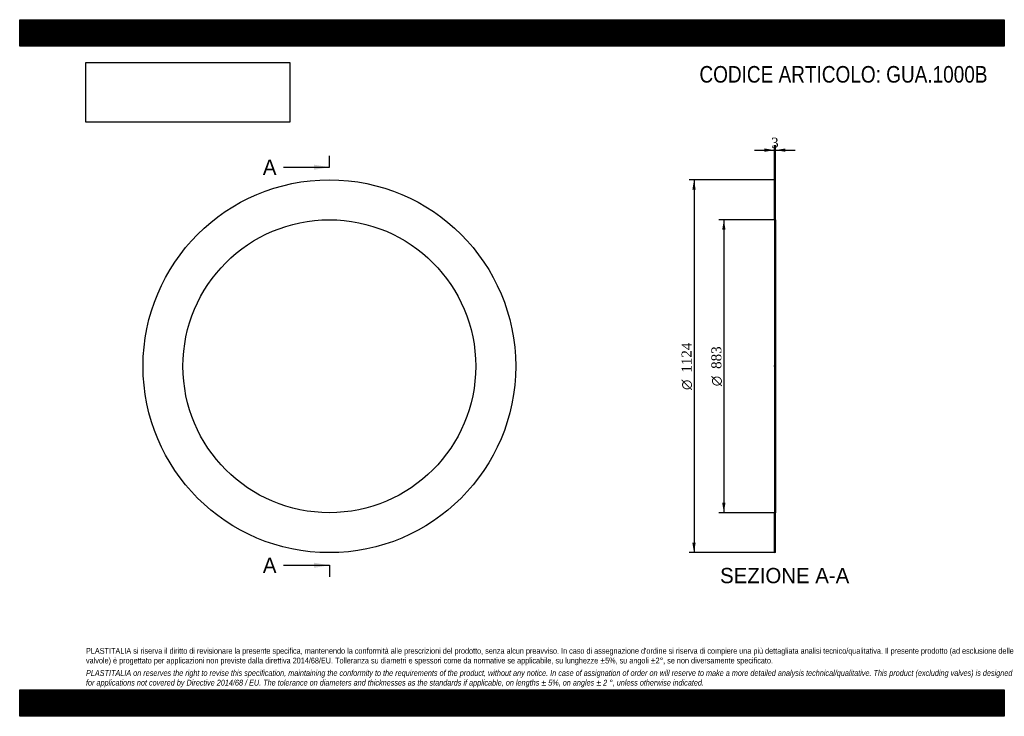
# Model space of a CAD drawing. Header units: millimetres. Extents: x 0 to 2970, y 0 to 2100.
import ezdxf
from ezdxf.enums import TextEntityAlignment as Align
from ezdxf.lldxf.tags import DXFTag

# ---------------------------------------------------------------- set-up
doc = ezdxf.new("R2010")
doc.units = ezdxf.units.MM
doc.header["$LTSCALE"] = 10
for name, color, linetype in [('Default', 7, 'Continuous'), ('DV2_Default', 7, 'Continuous'), ('GUA.1000B', 7, 'Continuous')]:
    doc.layers.add(name, color=color, linetype=linetype)
doc.styles.add('SEACAD_Solid_Edge_ANSI', font='seans.ttf')
doc.styles.add('SEACAD_Solid_Edge_ANSI1_Symbols', font='semeca1.ttf')
doc.styles.add('SEACAD_Times_New_Roman', font='times.ttf')
tags = doc.linetypes.add('CENTER2', pattern=[28.575, 19.05, -3.175, 3.175, -3.175]).pattern_tags.tags
tags[10:11] = [DXFTag(74, 4), DXFTag(75, 0), DXFTag(340, '0'), DXFTag(46, 0.0), DXFTag(50, 0.0), DXFTag(44, 0.0), DXFTag(45, 0.0)]
tags[8:9] = [DXFTag(74, 4), DXFTag(75, 0), DXFTag(340, '0'), DXFTag(46, 0.0), DXFTag(50, 0.0), DXFTag(44, 0.0), DXFTag(45, 0.0)]
tags[6:7] = [DXFTag(74, 4), DXFTag(75, 0), DXFTag(340, '0'), DXFTag(46, 0.0), DXFTag(50, 0.0), DXFTag(44, 0.0), DXFTag(45, 0.0)]
tags[4:5] = [DXFTag(74, 4), DXFTag(75, 0), DXFTag(340, '0'), DXFTag(46, 0.0), DXFTag(50, 0.0), DXFTag(44, 0.0), DXFTag(45, 0.0)]
doc.dimstyles.new('ANSImm', dxfattribs={"dimtxt": 30, "dimasz": 30, "dimexe": 15, "dimexo": 0, "dimgap": 7.5, "dimtad": 1, "dimdsep": 46, "dimtxsty": 'SEACAD_Times_New_Roman', "dimblk1": '_SE_FILLED', "dimblk2": '_SE_FILLED', "dimsah": 1, "dimcen": 15, "dimazin": 0, "dimtfac": 0.85, "dimtdec": 3, "dimtofl": 0, "dimtmove": 0, "dimatfit": 3, "dimfxl": 1, "dimarcsym": 0})
picture_1 = doc.add_image_def('image1.jpg', size_in_pixel=(4302, 1260))

# ---------------------------------------------------------------- blocks, each defined once
blk = doc.blocks.new('SE')
at = {"layer": 'GUA.1000B', "color": 7, "linetype": 'Continuous'}
for radius in [562, 441.5]:
    blk.add_circle((934.1, 1055.3), radius, dxfattribs=at)
blk = doc.blocks.new('SE2')
at = {"color": 7, "linetype": 'Continuous', "style": 'SEACAD_Solid_Edge_ANSI'}
blk.add_text('A', height=46, dxfattribs=at).set_placement((733.5, 1678.3), align=Align.TOP_LEFT)
blk = doc.blocks.new('SE3')
at = {"color": 7, "linetype": 'Continuous', "style": 'SEACAD_Solid_Edge_ANSI'}
blk.add_text('A', height=46, dxfattribs=at).set_placement((733.5, 478.3), align=Align.TOP_LEFT)
blk = doc.blocks.new('SEANNOT_GROUP')
at = {"linetype": 'Continuous'}
blk.add_hatch(color=7, dxfattribs=at).paths.add_polyline_path([(888.1, 1647.6), (934.1, 1655.3), (888.1, 1663)])
at = {"color": 7, "linetype": 'Continuous'}
blk.add_lwpolyline([(796.1, 1655.3), (934.1, 1655.3)], dxfattribs=at)
blk = doc.blocks.new('SEANNOT_GROUP1')
at = {"linetype": 'Continuous'}
blk.add_hatch(color=7, dxfattribs=at).paths.add_polyline_path([(888.1, 447.6), (934.1, 455.3), (888.1, 463)])
at = {"color": 7, "linetype": 'Continuous'}
blk.add_lwpolyline([(796.1, 455.3), (934.1, 455.3)], dxfattribs=at)
blk = doc.blocks.new('SE1')
at = {"layer": 'Default', "color": 7, "linetype": 'CENTER2'}
for p, q in [((934.1, 1655.3), (934.1, 1689.8)), ((934.1, 455.3), (934.1, 420.8))]:
    blk.add_line(p, q, dxfattribs=at)
at = {"layer": 'Default', "color": 7, "linetype": 'CENTER2', "const_width": 0.0001}
blk.add_lwpolyline([(934.1, 1655.3), (934.1, 455.3)], dxfattribs=at)
at = {"layer": 'Default'}
for name in ['SE2', 'SEANNOT_GROUP', 'SE3', 'SEANNOT_GROUP1']:
    blk.add_blockref(name, (0, 0), dxfattribs=at)
blk = doc.blocks.new('SE4')
at = {"layer": 'GUA.1000B', "linetype": 'Continuous'}
h = blk.add_hatch(dxfattribs=at)
h.set_pattern_fill('LINE', scale=0.629921, angle=45, style=0)
h.paths.add_polyline_path([(2279.5, 1496.8), (2279.5, 1617.3), (2276.5, 1617.3), (2276.5, 1496.8)])
h = blk.add_hatch(dxfattribs=at)
h.set_pattern_fill('LINE', scale=0.629921, angle=45, style=0)
h.paths.add_polyline_path([(2279.5, 493.3), (2279.5, 613.8), (2276.5, 613.8), (2276.5, 493.3)])
at = {"layer": 'DV2_Default', "color": 7, "linetype": 'CENTER2'}
blk.add_line((2281.2, 1055.3), (2274.7, 1055.3), dxfattribs=at)
at = {"layer": 'GUA.1000B', "color": 7, "linetype": 'Continuous'}
for p, q in [((2276.5, 1496.8), (2276.5, 1617.3)), ((2276.5, 1617.3), (2279.5, 1617.3)), ((2279.5, 1496.8), (2279.5, 1617.3)), ((2276.5, 1496.8), (2276.5, 613.8)), ((2276.5, 1496.8), (2279.5, 1496.8)), ((2279.5, 1496.8), (2279.5, 613.8)), ((2276.5, 493.3), (2276.5, 613.8)), ((2279.5, 613.8), (2276.5, 613.8)), ((2279.5, 493.3), (2279.5, 613.8)), ((2279.5, 493.3), (2276.5, 493.3))]:
    blk.add_line(p, q, dxfattribs=at)
blk = doc.blocks.new('DMBLK26')
at = {"layer": 'Default', "linetype": 'Continuous'}
for points in [[(2246.5, 1711.8), (2246.5, 1701.8), (2276.5, 1706.8)], [(2309.5, 1711.8), (2279.5, 1706.8), (2309.5, 1701.8)]]:
    blk.add_hatch(color=7, dxfattribs=at).paths.add_polyline_path(points)
at = {"layer": 'Default', "color": 7, "linetype": 'Continuous'}
for p, q in [((2216.5, 1706.8), (2276.5, 1706.8)), ((2276.5, 1617.3), (2276.5, 1721.8)), ((2279.5, 1617.3), (2279.5, 1721.8)), ((2279.5, 1706.8), (2339.5, 1706.8))]:
    blk.add_line(p, q, dxfattribs=at)
at = {"layer": 'Default', "color": 7, "linetype": 'Continuous', "style": 'SEACAD_Times_New_Roman'}
blk.add_text('3', height=30, dxfattribs=at).set_placement((2266.6, 1744.3), align=Align.TOP_LEFT)
blk = doc.blocks.new('_SE_FILLED')
at = {"color": 0}
blk.add_line((0, 0), (-1, 0), dxfattribs=at)
blk.add_solid([(0, 0), (-1, -0.1665), (-1, 0.1665), (0, 0)], dxfattribs=at)
blk = doc.blocks.new('GDimGGroup')
at = {"layer": 'Default', "linetype": 'Continuous'}
for points in [[(2119, 1466.8), (2129, 1466.8), (2124, 1496.8)], [(2119, 643.8), (2124, 613.8), (2129, 643.8)]]:
    blk.add_hatch(color=7, dxfattribs=at).paths.add_polyline_path(points)
at = {"layer": 'Default', "color": 7, "linetype": 'Continuous'}
for p, q in [((2278, 1496.8), (2109, 1496.8)), ((2124, 1496.8), (2124, 613.8)), ((2278, 613.8), (2109, 613.8))]:
    blk.add_line(p, q, dxfattribs=at)
for s, style, p in [('883', 'SEACAD_Times_New_Roman', (2086.5, 1047.3)), ('O', 'SEACAD_Solid_Edge_ANSI1_Symbols', (2086.5, 995.1))]:
    blk.add_text(s, height=30, rotation=90, dxfattribs=dict(at, style=style)).set_placement(p, align=Align.TOP_LEFT)
blk = doc.blocks.new('GDimGGroup1')
at = {"layer": 'Default', "linetype": 'Continuous'}
for points in [[(2029, 1587.3), (2039, 1587.3), (2034, 1617.3)], [(2029, 523.3), (2034, 493.3), (2039, 523.3)]]:
    blk.add_hatch(color=7, dxfattribs=at).paths.add_polyline_path(points)
at = {"layer": 'Default', "color": 7, "linetype": 'Continuous'}
for p, q in [((2276.5, 1617.3), (2019, 1617.3)), ((2034, 1617.3), (2034, 493.3)), ((2276.5, 493.3), (2019, 493.3))]:
    blk.add_line(p, q, dxfattribs=at)
for s, style, p in [('1124', 'SEACAD_Times_New_Roman', (1996.5, 1035.9)), ('O', 'SEACAD_Solid_Edge_ANSI1_Symbols', (1996.5, 983.7))]:
    blk.add_text(s, height=30, rotation=90, dxfattribs=dict(at, style=style)).set_placement(p, align=Align.TOP_LEFT)

msp = doc.modelspace()

# ---------------------------------------------------------------- hatches: boundary and pattern name
at = {"layer": 'Default', "linetype": 'Continuous'}
h = msp.add_hatch(dxfattribs=at)
h.set_pattern_fill('LINE', scale=0.629921, angle=45, style=0)
h.paths.add_polyline_path([(2970, 2020), (2970, 2100), (0, 2100), (0, 2020)])
for points in [[(2970, 2020), (2970, 2100), (0, 2100), (0, 2020)], [(2970, 0), (2970, 80), (0, 80), (0, 0)]]:
    msp.add_hatch(color=7, dxfattribs=at).paths.add_polyline_path(points)
h = msp.add_hatch(dxfattribs=at)
h.set_pattern_fill('LINE', scale=0.629921, angle=45, style=0)
h.paths.add_polyline_path([(2970, 0), (2970, 80), (0, 80), (0, 0)])

# ---------------------------------------------------------------- linework, layer by layer
at = {"layer": 'Default', "color": 7, "linetype": 'Continuous'}
for p, q in [((0, 2100), (2970, 2100)), ((0, 2020), (0, 2100)), ((2970, 2100), (2970, 2020)), ((2970, 2020), (0, 2020)), ((0, 80), (2970, 80)), ((0, 0), (0, 80)), ((2970, 80), (2970, 0)), ((2970, 0), (0, 0))]:
    msp.add_line(p, q, dxfattribs=at)

# ---------------------------------------------------------------- block references
at = {"layer": 'Default'}
for name in ['SE1', 'SE', 'GDimGGroup1', 'SE4', 'GDimGGroup']:
    msp.add_blockref(name, (0, 0), dxfattribs=at)

# ---------------------------------------------------------------- texts
at = {"layer": 'Default', "color": 7, "linetype": 'Continuous', "style": 'SEACAD_Solid_Edge_ANSI'}
msp.add_text('SEZIONE A-A', height=46, dxfattribs=at).set_placement((2112.683, 447.287), align=Align.TOP_LEFT)
at = {"layer": 'Default', "attachment_point": 1}
for s, insert, char_height, width in [('{\\fArial Narrow|b0||i0||c0|p34;\\C7;\\H50.;\\W1.;CODICE ARTICOLO: GUA.1000B}', (2050.442, 1960.335), 50, 867.7563), ("{\\fArial Narrow|b0||i0||c0|p34;\\C7;\\H17.5;\\W1.;PLASTITALIA si riserva il diritto di revisionare la presente specifica, mantenendo la conformità alle prescrizioni del prodotto, senza alcun preavviso. In caso di assegnazione d'ordine si riserva di compiere una più dettagliata analisi tecnico/qualitativa. Il presente prodotto (ad esclusione delle \\P}{\\fArial Narrow|b0||i0||c0|p34;\\C7;\\H17.5;\\W1.;valvole) è progettato per applicazioni non previste dalla direttiva 2014/68/EU. Tolleranza su diametri e spessori come da normative se applicabile, su lunghezze ±5%, su angoli ±2°, se non diversamente specificato.\\P}{\\fArial Narrow|b0||i0||c0|p34;\\C7;\\H5.;\\W1.;   \\P}{\\fArial Narrow|b0||i1||c0|p34;\\C7;\\H17.5;\\W1.;PLASTITALIA on reserves the right to revise this specification, maintaining the conformity to the requirements of the product, without any notice. In case of assignation of order on will reserve to make a more detailed analysis technical/qualitative. This product (excluding valves) is designed \\P}{\\fArial Narrow|b0||i1||c0|p34;\\C7;\\H17.5;\\W1.;for applications not covered by Directive 2014/68 / EU. The tolerance on diameters and thicknesses as the standards if applicable, on lengths ± 5%, on angles ± 2 °, unless otherwise indicated.\\P}", (200, 206.024), 17.5, 2570)]:
    msp.add_mtext(s, dxfattribs=dict(at, insert=insert, char_height=char_height, width=width))

# ---------------------------------------------------------------- dimensions: what is measured, and where the dimension line sits
at = {"layer": 'Default', "color": 7, "linetype": 'Continuous'}
dim = msp.add_linear_dim(base=(2276.462, 1706.814), p1=(2276.462, 1617.287), p2=(2279.462, 1617.287), angle=0, text='\\A1;<>', dimstyle='ANSImm', dxfattribs=at)
dim.commit()
dim.dimension.update_dxf_attribs({"geometry": 'DMBLK26', "text_midpoint": (2277.962, 1706.814), "dimtype": 161})

# ---------------------------------------------------------------- pictures from other files: only their frames are drawn
image = msp.add_image(picture_1, insert=(200, 1791.032), size_in_units=(614.571, 180))
image.dxf.flags = 7

doc.saveas('drawing.dxf')
